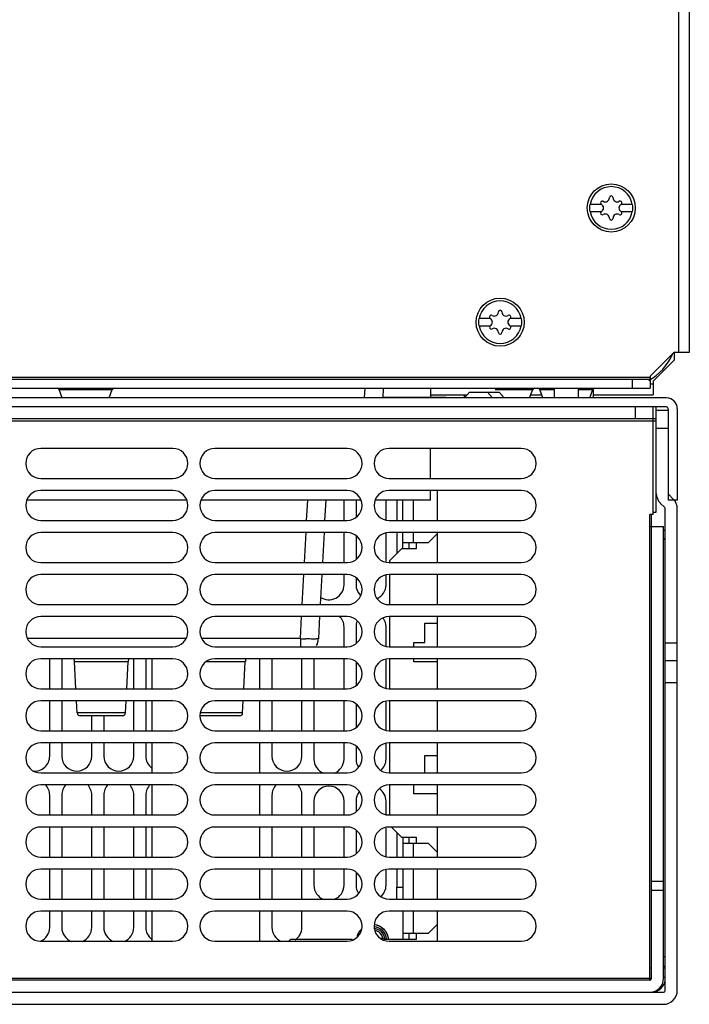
# Model space of a CAD drawing. Header units: millimetres. Extents: x 39 to 324, y 89 to 417.
# Tile 2 of 3: x 211 to 323, y 89 to 253. Entities that reach past the tile are written whole.
import ezdxf

# ---------------------------------------------------------------- set-up
doc = ezdxf.new("R2010")
doc.units = ezdxf.units.MM
doc.header["$LTSCALE"] = 33.067635
doc.layers.get('0').update_dxf_attribs({"linetype": 'CONTINUOUS'})

msp = doc.modelspace()

# ---------------------------------------------------------------- linework, layer by layer
at = {"color": 7, "linetype": 'Continuous'}
for p, q in [((320.83, 400.48), (320.83, 197.38)), ((322.63, 197.38), (322.63, 400.48)), ((307.99, 221.98), (306.07, 221.98)), ((313.19, 221.98), (311.27, 221.98)), ((306.07, 220.78), (307.99, 220.78)), ((311.27, 220.78), (313.19, 220.78)), ((289.49, 202.98), (287.57, 202.98)), ((287.57, 201.78), (289.49, 201.78)), ((294.69, 202.98), (292.77, 202.98)), ((292.77, 201.78), (294.69, 201.78)), ((316.13, 193.38), (320.13, 197.38)), ((320.13, 197.38), (322.63, 197.38)), ((320.13, 197.38), (320.13, 196.08)), ((316.63, 192.58), (320.13, 196.08)), ((316.13, 193.38), (316.13, 192.92)), ((316.13, 193.18), (48.13, 193.18)), ((48.13, 192.88), (316.13, 192.88)), ((313.13, 192.88), (313.13, 191.38)), ((316.13, 192.88), (316.13, 191.38)), ((316.63, 192.08), (316.13, 192.08)), ((316.63, 192.58), (316.63, 190.28)), ((48.13, 191.38), (316.13, 191.38)), ((217.71, 191.18), (226.55, 191.18)), ((218.22, 189.78), (217.71, 191.18)), ((226.04, 189.78), (226.55, 191.18)), ((268.57, 189.78), (268.65, 191.38)), ((271.65, 191.38), (271.57, 189.78)), ((279.53, 191.38), (279.53, 189.88)), ((279.53, 190.28), (285.64, 190.28)), ((285.13, 190.28), (285.13, 189.78)), ((286.05, 190.73), (285.18, 189.78)), ((286.05, 190.73), (290.95, 190.73)), ((289, 190.73), (289.87, 189.78)), ((290.29, 191.18), (296.55, 191.18)), ((290.95, 190.73), (291.81, 189.78)), ((296.04, 189.78), (296.55, 191.18)), ((296.22, 190.28), (298.04, 190.28)), ((297.71, 191.18), (300.13, 191.18)), ((298.22, 189.78), (297.71, 191.18)), ((300.13, 191.38), (300.13, 189.78)), ((304.13, 191.38), (304.13, 189.78)), ((304.13, 191.18), (306.55, 191.18)), ((306.04, 189.78), (306.55, 191.18)), ((306.63, 191.3), (306.63, 189.78)), ((306.63, 190.28), (316.63, 190.28)), ((318.83, 189.78), (45.43, 189.78)), ((271.56, 189.88), (282.13, 189.88)), ((318.83, 188.28), (45.43, 188.28)), ((313.63, 188.28), (313.63, 186.28)), ((316.63, 170.38), (316.63, 188.28)), ((317.13, 170.78), (317.13, 188.28)), ((319.13, 187.68), (317.13, 187.68)), ((319.13, 187.98), (319.13, 172.78)), ((320.63, 187.98), (320.63, 172.78)), ((317.13, 186.28), (47.13, 186.28)), ((47.13, 185.98), (317.13, 185.98)), ((319.13, 184.68), (317.13, 184.68)), ((236.63, 181.38), (214.63, 181.38)), ((265.63, 181.38), (243.63, 181.38)), ((294.63, 181.38), (272.63, 181.38)), ((279.53, 176.38), (279.53, 181.38)), ((214.63, 176.38), (236.63, 176.38)), ((243.63, 176.38), (265.63, 176.38)), ((272.63, 176.38), (294.63, 176.38)), ((236.63, 174.38), (214.63, 174.38)), ((265.63, 174.38), (243.63, 174.38)), ((294.63, 174.38), (272.63, 174.38)), ((279.53, 172.78), (279.53, 174.38)), ((280.63, 174.38), (280.63, 169.38)), ((319.95, 172.95), (319.22, 173.69)), ((238.84, 172.78), (212.42, 172.78)), ((267.84, 172.78), (241.42, 172.78)), ((258.91, 169.38), (259.09, 172.78)), ((262.09, 172.78), (261.91, 169.38)), ((265.13, 169.38), (265.13, 172.68)), ((267.13, 172.68), (267.13, 169.89)), ((279.53, 172.78), (270.42, 172.78)), ((272.13, 169.54), (272.13, 172.68)), ((273.93, 172.78), (273.93, 169.38)), ((274.93, 169.38), (274.93, 172.78)), ((276.69, 169.38), (276.69, 172.78)), ((317.8, 172.28), (318.54, 171.54)), ((320.63, 172.78), (319.13, 172.78)), ((316.63, 170.78), (317.13, 170.78)), ((318.63, 91.18), (318.63, 171.32)), ((320.63, 91.18), (320.63, 171.32)), ((214.63, 169.38), (236.63, 169.38)), ((243.63, 169.38), (265.63, 169.38)), ((272.63, 169.38), (294.63, 169.38)), ((316.63, 170.38), (316.03, 170.38)), ((316.03, 92.88), (316.03, 170.38)), ((316.33, 93.18), (316.33, 170.38)), ((236.63, 167.38), (214.63, 167.38)), ((265.63, 167.38), (243.63, 167.38)), ((258.54, 162.38), (258.81, 167.38)), ((261.8, 167.38), (261.54, 162.38)), ((265.13, 162.38), (265.13, 167.38)), ((272.13, 162.54), (272.13, 167.21)), ((294.63, 167.38), (272.63, 167.38)), ((273.93, 167.38), (273.93, 163.88)), ((274.93, 164.68), (274.93, 167.38)), ((276.69, 165.68), (276.69, 167.38)), ((279.15, 165.68), (280.63, 167.18)), ((280.63, 167.38), (280.63, 162.38)), ((316.03, 168.38), (318.33, 168.38)), ((318.33, 93.18), (318.33, 168.38)), ((318.33, 167.78), (318.63, 167.78)), ((267.13, 166.87), (267.13, 162.89)), ((279.15, 165.68), (274.93, 165.68)), ((275.93, 165.68), (275.93, 164.68)), ((277.13, 165.68), (277.13, 164.68)), ((318.33, 166.38), (318.63, 166.38)), ((318.33, 166.28), (318.63, 166.28)), ((274.73, 164.68), (272.73, 162.68)), ((277.13, 164.68), (274.73, 164.68)), ((214.63, 162.38), (236.63, 162.38)), ((243.63, 162.38), (265.63, 162.38)), ((272.63, 162.38), (294.63, 162.38)), ((272.73, 162.68), (272.73, 162.38)), ((236.63, 160.38), (214.63, 160.38)), ((265.63, 160.38), (243.63, 160.38)), ((258.18, 155.38), (258.44, 160.38)), ((261.44, 160.38), (261.17, 155.38)), ((265.13, 158.68), (265.13, 160.38)), ((267.13, 159.87), (267.13, 158.68)), ((272.13, 158.68), (272.13, 160.21)), ((294.63, 160.38), (272.63, 160.38)), ((272.73, 160.38), (272.73, 155.38)), ((280.63, 160.38), (280.63, 155.38)), ((214.63, 155.38), (236.63, 155.38)), ((243.63, 155.38), (265.63, 155.38)), ((272.63, 155.38), (294.63, 155.38)), ((236.63, 153.38), (214.63, 153.38)), ((265.63, 153.38), (243.63, 153.38)), ((257.88, 149.72), (258.07, 153.38)), ((261.07, 153.38), (260.88, 149.72)), ((294.63, 153.38), (272.63, 153.38)), ((272.73, 153.38), (272.73, 148.38)), ((280.63, 153.38), (280.63, 148.38)), ((265.13, 148.38), (265.13, 151.68)), ((267.13, 151.68), (267.13, 148.89)), ((272.13, 148.54), (272.13, 151.68)), ((278.58, 152.28), (280.63, 152.28)), ((278.58, 149.08), (278.58, 152.28)), ((238.75, 149.72), (212.5, 149.72)), ((257.88, 149.72), (241.5, 149.72)), ((257.88, 149.72), (257.88, 148.38)), ((214.63, 148.38), (236.63, 148.38)), ((243.63, 148.38), (265.63, 148.38)), ((272.63, 148.38), (294.63, 148.38)), ((276.73, 149.08), (278.58, 149.08)), ((276.73, 148.38), (276.73, 149.08)), ((320.63, 148.99), (318.63, 148.99)), ((236.63, 146.38), (214.63, 146.38)), ((216.13, 141.38), (216.13, 146.38)), ((218.13, 146.38), (218.13, 141.38)), ((220.25, 145.93), (229.2, 145.93)), ((220.49, 141.38), (220.25, 145.93)), ((228.96, 141.38), (229.2, 145.93)), ((230.13, 141.38), (230.13, 146.38)), ((232.13, 146.38), (232.13, 141.38)), ((233.13, 146.38), (233.13, 141.38)), ((242.25, 145.93), (248.7, 145.93)), ((265.63, 146.38), (243.63, 146.38)), ((248.46, 141.38), (248.7, 145.93)), ((251.13, 141.38), (251.13, 146.38)), ((253.13, 146.38), (253.13, 141.38)), ((258.13, 141.38), (258.13, 146.38)), ((260.13, 146.38), (260.13, 141.38)), ((265.13, 141.38), (265.13, 146.38)), ((267.13, 145.87), (267.13, 141.89)), ((272.13, 141.54), (272.13, 146.21)), ((294.63, 146.38), (272.63, 146.38)), ((272.73, 146.38), (272.73, 141.38)), ((276.73, 145.88), (276.73, 146.38)), ((280.63, 145.88), (276.73, 145.88)), ((280.63, 146.38), (280.63, 141.38)), ((320.63, 146.02), (318.63, 146.02)), ((214.63, 141.38), (236.63, 141.38)), ((243.63, 141.38), (265.63, 141.38)), ((272.63, 141.38), (294.63, 141.38)), ((320.63, 142.38), (318.63, 142.38)), ((236.63, 139.38), (214.63, 139.38)), ((216.13, 134.38), (216.13, 139.38)), ((218.13, 139.38), (218.13, 134.38)), ((220.7, 137.35), (220.6, 139.38)), ((228.75, 137.35), (228.86, 139.38)), ((230.13, 134.38), (230.13, 139.38)), ((232.13, 139.38), (232.13, 134.38)), ((233.13, 139.38), (233.13, 134.38)), ((265.63, 139.38), (243.63, 139.38)), ((248.25, 137.35), (248.36, 139.38)), ((251.13, 134.38), (251.13, 139.38)), ((253.13, 139.38), (253.13, 134.38)), ((258.13, 134.38), (258.13, 139.38)), ((260.13, 139.38), (260.13, 134.38)), ((265.13, 134.38), (265.13, 139.38)), ((294.63, 139.38), (272.63, 139.38)), ((272.73, 139.38), (272.73, 134.38)), ((280.63, 139.38), (280.63, 134.38)), ((267.13, 138.87), (267.13, 134.89)), ((272.13, 134.54), (272.13, 139.21)), ((228.75, 137.35), (220.7, 137.35)), ((228.25, 136.88), (221.2, 136.88)), ((223.13, 134.38), (223.13, 136.88)), ((225.13, 136.88), (225.13, 134.38)), ((247.75, 136.88), (241.13, 136.88)), ((248.25, 137.35), (241.28, 137.35)), ((214.63, 134.38), (236.63, 134.38)), ((243.63, 134.38), (265.63, 134.38)), ((272.63, 134.38), (294.63, 134.38)), ((236.63, 132.38), (214.63, 132.38)), ((216.13, 130.18), (216.13, 132.38)), ((218.13, 132.38), (218.13, 130.18)), ((223.13, 130.18), (223.13, 132.38)), ((225.13, 132.38), (225.13, 130.18)), ((230.13, 130.18), (230.13, 132.38)), ((232.13, 132.38), (232.13, 130.18)), ((233.13, 132.38), (233.13, 127.38)), ((265.63, 132.38), (243.63, 132.38)), ((251.13, 127.38), (251.13, 132.38)), ((253.13, 132.38), (253.13, 130.18)), ((258.13, 130.18), (258.13, 132.38)), ((260.13, 132.38), (260.13, 129.68)), ((265.13, 129.68), (265.13, 132.38)), ((267.13, 131.87), (267.13, 129.68)), ((272.13, 129.68), (272.13, 132.21)), ((294.63, 132.38), (272.63, 132.38)), ((272.73, 132.38), (272.73, 127.38)), ((280.63, 132.38), (280.63, 127.38)), ((278.58, 130.28), (280.63, 130.28)), ((278.58, 127.38), (278.58, 130.28)), ((214.63, 127.38), (236.63, 127.38)), ((243.63, 127.38), (265.63, 127.38)), ((272.63, 127.38), (294.63, 127.38)), ((236.63, 125.38), (214.63, 125.38)), ((233.13, 125.38), (233.13, 120.38)), ((265.63, 125.38), (243.63, 125.38)), ((251.13, 120.38), (251.13, 125.38)), ((294.63, 125.38), (272.63, 125.38)), ((272.73, 125.38), (272.73, 120.38)), ((276.73, 123.88), (276.73, 125.38)), ((280.63, 125.38), (280.63, 120.38)), ((216.13, 120.38), (216.13, 123.68)), ((218.13, 123.68), (218.13, 120.38)), ((223.13, 120.38), (223.13, 123.68)), ((225.13, 123.68), (225.13, 120.38)), ((230.13, 120.38), (230.13, 123.68)), ((232.13, 123.68), (232.13, 120.38)), ((253.13, 123.68), (253.13, 120.38)), ((258.13, 120.38), (258.13, 123.68)), ((280.63, 123.88), (276.73, 123.88)), ((260.13, 122.68), (260.13, 120.38)), ((265.13, 120.38), (265.13, 122.68)), ((267.13, 122.68), (267.13, 120.89)), ((272.13, 120.54), (272.13, 122.68)), ((214.63, 120.38), (236.63, 120.38)), ((243.63, 120.38), (265.63, 120.38)), ((272.63, 120.38), (294.63, 120.38)), ((236.63, 118.38), (214.63, 118.38)), ((216.13, 113.38), (216.13, 118.38)), ((218.13, 118.38), (218.13, 113.38)), ((223.13, 113.38), (223.13, 118.38)), ((225.13, 118.38), (225.13, 113.38)), ((230.13, 113.38), (230.13, 118.38)), ((232.13, 118.38), (232.13, 113.38)), ((233.13, 118.38), (233.13, 113.38)), ((265.63, 118.38), (243.63, 118.38)), ((251.13, 113.38), (251.13, 118.38)), ((253.13, 118.38), (253.13, 113.38)), ((258.13, 113.38), (258.13, 118.38)), ((260.13, 118.38), (260.13, 113.38)), ((265.13, 113.38), (265.13, 118.38)), ((272.13, 113.54), (272.13, 118.21)), ((294.63, 118.38), (272.63, 118.38)), ((273.03, 118.38), (274.73, 116.68)), ((280.63, 118.38), (280.63, 113.38)), ((267.13, 117.87), (267.13, 113.89)), ((273.93, 117.48), (273.93, 113.38)), ((274.73, 116.68), (277.13, 116.68)), ((274.93, 116.68), (274.93, 113.38)), ((275.93, 116.68), (275.93, 115.68)), ((277.13, 116.68), (277.13, 115.68)), ((274.93, 115.68), (279.15, 115.68)), ((276.69, 113.38), (276.69, 115.68)), ((279.15, 115.68), (280.63, 114.18)), ((214.63, 113.38), (236.63, 113.38)), ((243.63, 113.38), (265.63, 113.38)), ((272.63, 113.38), (294.63, 113.38)), ((236.63, 111.38), (214.63, 111.38)), ((216.13, 106.38), (216.13, 111.38)), ((218.13, 111.38), (218.13, 106.38)), ((223.13, 106.38), (223.13, 111.38)), ((225.13, 111.38), (225.13, 106.38)), ((230.13, 106.38), (230.13, 111.38)), ((232.13, 111.38), (232.13, 106.38)), ((233.13, 111.38), (233.13, 106.38)), ((265.63, 111.38), (243.63, 111.38)), ((251.13, 106.38), (251.13, 111.38)), ((253.13, 111.38), (253.13, 106.38)), ((258.13, 106.38), (258.13, 111.38)), ((260.13, 111.38), (260.13, 108.68)), ((265.13, 108.68), (265.13, 111.38)), ((267.13, 110.87), (267.13, 108.68)), ((272.13, 108.68), (272.13, 111.21)), ((294.63, 111.38), (272.63, 111.38)), ((273.93, 111.38), (273.93, 108.36)), ((274.93, 111.38), (274.93, 106.38)), ((276.69, 106.38), (276.69, 111.38)), ((280.63, 111.38), (280.63, 106.38)), ((273.88, 108.36), (274.93, 108.36)), ((273.88, 108.36), (273.88, 106.36)), ((316.33, 109.38), (318.33, 109.38)), ((316.33, 107.88), (318.33, 107.88)), ((214.63, 106.38), (236.63, 106.38)), ((243.63, 106.38), (265.63, 106.38)), ((272.63, 106.38), (294.63, 106.38)), ((236.63, 104.38), (214.63, 104.38)), ((216.13, 101.68), (216.13, 104.38)), ((218.13, 104.38), (218.13, 101.68)), ((223.13, 101.68), (223.13, 104.38)), ((225.13, 104.38), (225.13, 101.68)), ((230.13, 101.68), (230.13, 104.38)), ((232.13, 104.38), (232.13, 101.68)), ((233.13, 104.38), (233.13, 99.38)), ((265.63, 104.38), (243.63, 104.38)), ((251.13, 99.38), (251.13, 104.38)), ((253.13, 104.38), (253.13, 101.68)), ((258.13, 101.68), (258.13, 104.38)), ((294.63, 104.38), (272.63, 104.38)), ((274.93, 104.38), (274.93, 99.68)), ((276.69, 100.68), (276.69, 104.38)), ((280.63, 104.38), (280.63, 99.38)), ((279.15, 100.68), (280.63, 102.18)), ((279.15, 100.68), (274.93, 100.68)), ((275.93, 100.68), (275.93, 99.68)), ((277.13, 100.68), (277.13, 99.68)), ((214.63, 99.38), (236.63, 99.38)), ((243.63, 99.38), (265.63, 99.38)), ((256.22, 99.68), (255.92, 99.38)), ((266.55, 99.68), (256.22, 99.68)), ((271.63, 99.83), (271.24, 99.83)), ((277.13, 99.68), (271.71, 99.68)), ((272.63, 99.38), (294.63, 99.38)), ((318.63, 96.78), (318.33, 96.78)), ((318.63, 95.18), (318.33, 95.18)), ((316.33, 94.88), (316.03, 94.88)), ((318.63, 94.88), (318.19, 94.88)), ((316.33, 93.18), (47.93, 93.18)), ((316.03, 92.88), (48.23, 92.88)), ((318.33, 93.38), (318.63, 93.38)), ((45.93, 90.88), (318.33, 90.88)), ((45.93, 88.88), (318.33, 88.88))]:
    msp.add_line(p, q, dxfattribs=at)
for centre in [(309.63, 221.38), (291.13, 202.38)]:
    msp.add_circle(centre, 4, dxfattribs=at)
for centre, radius, start, end in [((309.63, 221.38), 3.55, 9.7431, 170.2569), ((308.65, 223.08), 0.681, 240, 360), ((309.63, 223.08), 0.3, 0, 180), ((310.61, 223.08), 0.681, 180, 300), ((309.63, 221.38), 3.61, 170.4403, 189.5597), ((308.16, 222.23), 0.3, 60, 240), ((307.66, 221.38), 0.681, 300, 60), ((311.59, 221.38), 0.681, 120, 240), ((311.1, 222.23), 0.3, 300, 120), ((309.63, 221.38), 3.61, 350.4403, 9.5597), ((309.63, 221.38), 3.55, 189.7431, 350.2569), ((308.16, 220.53), 0.3, 120, 300), ((308.65, 219.68), 0.681, 0, 120), ((309.63, 219.68), 0.3, 180, 360), ((310.61, 219.68), 0.681, 60, 180), ((311.1, 220.53), 0.3, 240, 60), ((291.13, 202.38), 3.55, 9.7431, 170.2569), ((289.66, 203.23), 0.3, 60, 240), ((290.15, 204.08), 0.681, 240, 360), ((291.13, 204.08), 0.3, 0, 180), ((292.11, 204.08), 0.681, 180, 300), ((292.6, 203.23), 0.3, 300, 120), ((291.13, 202.38), 3.61, 170.4403, 189.5597), ((291.13, 202.38), 3.55, 189.7431, 350.2569), ((289.66, 201.53), 0.3, 120, 300), ((289.16, 202.38), 0.681, 300, 60), ((293.09, 202.38), 0.681, 120, 240), ((292.6, 201.53), 0.3, 240, 60), ((291.13, 202.38), 3.61, 350.4403, 9.5597), ((290.15, 200.68), 0.681, 0, 120), ((291.13, 200.68), 0.3, 180, 360), ((292.11, 200.68), 0.681, 60, 180), ((311.13, 200.88), 9.5, 300, 336.1249), ((217.43, 191.08), 0.297, 20, 90), ((226.83, 191.08), 0.297, 90, 160), ((296.83, 191.08), 0.297, 90, 160), ((297.43, 191.08), 0.297, 20, 90), ((306.83, 191.08), 0.297, 90, 160), ((318.83, 187.98), 1.8, 0, 90), ((318.83, 187.98), 0.3, 0, 90), ((214.63, 178.88), 2.5, 90, 270), ((236.63, 178.88), 2.5, 270, 90), ((243.63, 178.88), 2.5, 90, 270), ((265.63, 178.88), 2.5, 270, 90), ((272.63, 178.88), 2.5, 90, 270), ((294.63, 178.88), 2.5, 270, 90), ((214.63, 171.88), 2.5, 90, 270), ((236.63, 171.88), 2.5, 270, 90), ((243.63, 171.88), 2.5, 90, 270), ((265.63, 171.88), 2.5, 270, 90), ((272.63, 171.88), 2.5, 90, 270), ((294.63, 171.88), 2.5, 270, 90), ((319.43, 173.9), 2.3, 180, 225), ((319.43, 173.9), 0.3, 180, 225), ((318.33, 171.32), 2.3, 0, 45), ((318.33, 171.32), 0.3, 0, 45), ((214.63, 164.88), 2.5, 90, 270), ((236.63, 164.88), 2.5, 270, 90), ((243.63, 164.88), 2.5, 90, 270), ((265.63, 164.88), 2.5, 270, 90), ((272.63, 164.88), 2.5, 90, 270), ((294.63, 164.88), 2.5, 270, 90), ((214.63, 157.88), 2.5, 90, 270), ((236.63, 157.88), 2.5, 270, 90), ((243.63, 157.88), 2.5, 90, 270), ((265.63, 157.88), 2.5, 270, 90), ((272.63, 157.88), 2.5, 90, 270), ((294.63, 157.88), 2.5, 270, 90), ((262.63, 158.68), 2.5, 234.4861, 360), ((269.63, 158.68), 2.5, 180, 223.1627), ((269.63, 158.68), 2.5, 293.5795, 360), ((214.63, 150.88), 2.5, 90, 270), ((236.63, 150.88), 2.5, 270, 90), ((243.63, 150.88), 2.5, 90, 270), ((262.63, 151.68), 2.5, 0, 45.0685), ((265.63, 150.88), 2.5, 270, 90), ((269.63, 151.68), 2.5, 157.9313, 180), ((272.63, 150.88), 2.5, 90, 270), ((269.63, 151.68), 2.5, 0, 34.1199), ((294.63, 150.88), 2.5, 270, 90), ((260.72, 203.85), 54.2, 266.9928, 267.9677), ((257.88, 149.88), 3, 333.841, 357), ((214.63, 143.88), 2.5, 90, 270), ((219.25, 145.88), 1, 3, 31.9335), ((230.2, 145.88), 1, 148.0665, 177), ((236.63, 143.88), 2.5, 270, 90), ((243.63, 143.88), 2.5, 90, 270), ((249.7, 145.88), 1, 148.0665, 177), ((265.63, 143.88), 2.5, 270, 90), ((272.63, 143.88), 2.5, 90, 270), ((294.63, 143.88), 2.5, 270, 90), ((214.63, 136.88), 2.5, 90, 270), ((236.63, 136.88), 2.5, 270, 90), ((243.63, 136.88), 2.5, 90, 270), ((265.63, 136.88), 2.5, 270, 90), ((272.63, 136.88), 2.5, 90, 270), ((294.63, 136.88), 2.5, 270, 90), ((221.2, 137.38), 0.5, 183.0001, 270), ((228.25, 137.38), 0.5, 270, 356.9999), ((247.75, 137.38), 0.5, 270, 356.9999), ((214.63, 129.88), 2.5, 90, 270), ((236.63, 129.88), 2.5, 270, 90), ((243.63, 129.88), 2.5, 90, 270), ((265.63, 129.88), 2.5, 270, 90), ((272.63, 129.88), 2.5, 90, 270), ((294.63, 129.88), 2.5, 270, 90), ((213.63, 130.18), 2.5, 263.1783, 360), ((220.63, 130.18), 2.5, 180, 360), ((227.63, 130.18), 2.5, 180, 360), ((234.63, 130.18), 2.5, 180, 231.1626), ((255.63, 130.18), 2.5, 180, 360), ((262.63, 129.68), 2.5, 180, 249.0527), ((262.63, 129.68), 2.5, 291.1492, 360), ((269.63, 129.68), 2.5, 180, 213.136), ((269.63, 129.68), 2.5, 309.9893, 360), ((214.63, 122.88), 2.5, 90, 270), ((213.63, 123.68), 2.5, 0, 45.0685), ((220.63, 123.68), 2.5, 134.9376, 180), ((220.63, 123.68), 2.5, 0, 45.0685), ((227.63, 123.68), 2.5, 134.9376, 180), ((227.63, 123.68), 2.5, 0, 45.0685), ((234.63, 123.68), 2.5, 134.9376, 180), ((236.63, 122.88), 2.5, 270, 90), ((243.63, 122.88), 2.5, 90, 270), ((255.63, 123.68), 2.5, 134.9376, 180), ((255.63, 123.68), 2.5, 0, 45.0685), ((262.63, 122.68), 2.5, 0, 180), ((265.63, 122.88), 2.5, 270, 90), ((272.63, 122.88), 2.5, 90, 270), ((269.63, 122.68), 2.5, 0, 56.7943), ((294.63, 122.88), 2.5, 270, 90), ((269.63, 122.68), 2.5, 141.4361, 180), ((214.63, 115.88), 2.5, 90, 270), ((236.63, 115.88), 2.5, 270, 90), ((243.63, 115.88), 2.5, 90, 270), ((265.63, 115.88), 2.5, 270, 90), ((272.63, 115.88), 2.5, 90, 270), ((294.63, 115.88), 2.5, 270, 90), ((214.63, 108.88), 2.5, 90, 270), ((236.63, 108.88), 2.5, 270, 90), ((243.63, 108.88), 2.5, 90, 270), ((265.63, 108.88), 2.5, 270, 90), ((272.63, 108.88), 2.5, 90, 270), ((294.63, 108.88), 2.5, 270, 90), ((262.63, 108.68), 2.5, 180, 249.0527), ((262.63, 108.68), 2.5, 291.1492, 360), ((269.63, 108.68), 2.5, 180, 213.136), ((269.63, 108.68), 2.5, 309.9893, 360), ((214.63, 101.88), 2.5, 90, 270), ((236.63, 101.88), 2.5, 270, 90), ((243.63, 101.88), 2.5, 90, 270), ((265.63, 101.88), 2.5, 270, 90), ((272.63, 101.88), 2.5, 90, 270), ((294.63, 101.88), 2.5, 270, 90), ((213.63, 101.68), 2.5, 293.284, 360), ((220.63, 101.68), 2.5, 180, 249.1715), ((220.63, 101.68), 2.5, 291.0696, 360), ((227.63, 101.68), 2.5, 180, 249.1715), ((227.63, 101.68), 2.5, 291.0696, 360), ((234.63, 101.68), 2.5, 180, 231.1977), ((255.63, 101.68), 2.5, 180, 249.1715), ((255.63, 101.68), 2.5, 302.9287, 360), ((269.88, 99.43), 2.38, 6.0715, 83.1526), ((269.88, 99.43), 2.7, 5.8212, 83.7882), ((269.88, 99.43), 2.69, 9.2396, 81.8182), ((269.88, 99.43), 2.7, 138.5377, 162.7645), ((269.88, 99.43), 2.69, 135.1088, 160.3136), ((269.88, 99.43), 2.1, 6.8867, 84.535), ((269.88, 99.43), 1.8, 12.8396, 77.1604), ((267.19, 92), 9, 58.5468, 60.427), ((316.03, 93.18), 2.3, 270, 360), ((316.03, 93.18), 0.3, 270, 360), ((316.33, 93.18), 2.3, 270, 360), ((318.33, 91.18), 2.3, 270, 360), ((318.33, 91.18), 0.3, 270, 360)]:
    msp.add_arc(centre, radius, start, end, dxfattribs=at)
msp.add_open_spline([(260.88, 149.72), (260.88, 149.72), (260.86, 149.7), (260.81, 149.69), (260.7, 149.68), (260.53, 149.66), (260.28, 149.66), (259.98, 149.65), (259.62, 149.66), (259.23, 149.67), (258.95, 149.67), (258.8, 149.68)], degree=3, knots=[0, 0, 0, 0, 0.007374, 0.021874, 0.075729, 0.162687, 0.280916, 0.427609, 0.599264, 0.7916, 1, 1, 1, 1], dxfattribs=at)

doc.saveas('drawing.dxf')
